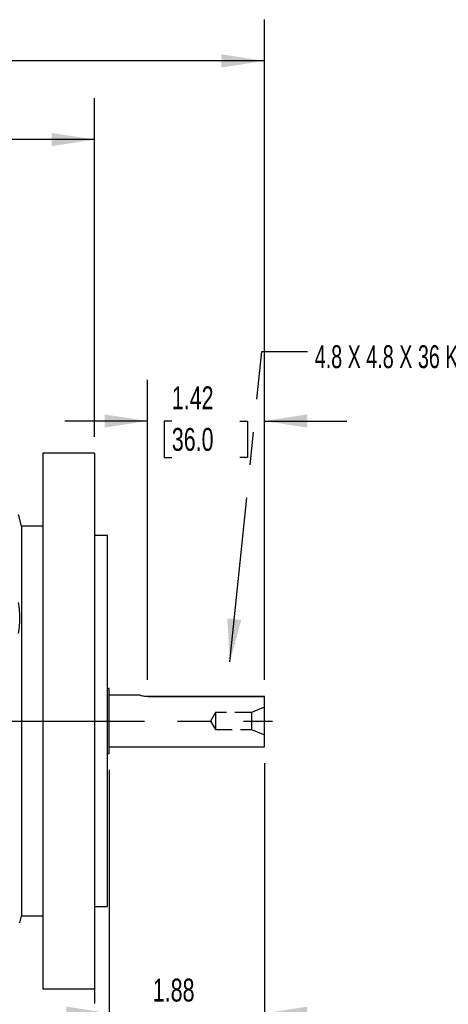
# Model space of a CAD drawing. Header units: inches. Extents: x 0 to 44, y 0 to 34.
# Tile 7 of 18: x 17.8 to 23, y 6.8 to 18.7. Entities that reach past the tile are written whole.
import ezdxf

# ---------------------------------------------------------------- set-up
doc = ezdxf.new("R2010")
doc.units = ezdxf.units.IN
doc.header["$LTSCALE"] = 4
doc.header["$MEASUREMENT"] = 0
doc.linetypes.add('CENTERX2', pattern=[0.8, 0.5, -0.1, 0.1, -0.1])
doc.linetypes.add('HIDDEN', pattern=[0.075, 0.05, -0.025])
doc.layers.add('CENTER', color=40, linetype='CENTERX2')
doc.layers.add('HIDDEN', color=102, linetype='HIDDEN')
doc.layers.add('DIMENSIONS', color=140, linetype='Continuous', lineweight=25)
doc.layers.add('TEXT', color=140, linetype='Continuous', lineweight=25)
doc.styles.add('SLDTEXTSTYLE0', font='TXT', dxfattribs={"width": 0.7})
doc.styles.add('SLDTEXTSTYLE2', font='TXT', dxfattribs={"width": 0.644444})
doc.dimstyles.new('SLDDIMSTYLE0', dxfattribs={"dimtxt": 0.277778, "dimasz": 0.52, "dimexe": 0, "dimexo": 0.0625, "dimgap": 0.069444, "dimtad": 0, "dimtih": 1, "dimtoh": 1, "dimrnd": 1e-09, "dimzin": 12, "dimdsep": 46, "dimtxsty": 'SLDTEXTSTYLE0', "dimsah": 1, "dimcen": 0.09, "dimadec": 0, "dimazin": 3, "dimtfac": 1, "dimtofl": 0, "dimtmove": 0, "dimatfit": 3, "dimfxl": 0, "dimfrac": 2, "dimtolj": 1, "dimtzin": 12, "dimarcsym": 0})
doc.dimstyles.new('SLDDIMSTYLE1', dxfattribs={"dimtxt": 0.277778, "dimasz": 0.52, "dimexe": 0, "dimexo": 0.0625, "dimgap": 0.069444, "dimtad": 0, "dimtih": 1, "dimtoh": 1, "dimrnd": 1e-09, "dimzin": 12, "dimdsep": 46, "dimtxsty": 'SLDTEXTSTYLE0', "dimsah": 1, "dimcen": 0.09, "dimadec": 0, "dimazin": 3, "dimtfac": 1, "dimtmove": 0, "dimatfit": 0, "dimfxl": 0, "dimfrac": 2, "dimtolj": 1, "dimtzin": 12, "dimarcsym": 0})
doc.dimstyles.new('SLDDIMSTYLE2', dxfattribs={"dimtxt": 0.277778, "dimasz": 0.52, "dimexe": 0, "dimexo": 0.0625, "dimgap": 0.069444, "dimtad": 0, "dimtih": 1, "dimtoh": 1, "dimrnd": 1e-09, "dimdsep": 46, "dimtxsty": 'SLDTEXTSTYLE0', "dimsah": 1, "dimcen": 0.09, "dimadec": 0, "dimazin": 2, "dimtfac": 1, "dimtmove": 0, "dimatfit": 0, "dimfxl": 0, "dimfrac": 2, "dimtolj": 1, "dimtzin": 12, "dimarcsym": 0})
doc.dimstyles.new('SLDDIMSTYLE3', dxfattribs={"dimtxt": 0.18, "dimasz": 0.52, "dimexe": 0, "dimexo": 0.0625, "dimgap": 0, "dimtad": 0, "dimtih": 1, "dimtoh": 1, "dimdec": 0, "dimrnd": 1e-09, "dimzin": 0, "dimdsep": 46, "dimtxsty": 'Standard', "dimsah": 1, "dimcen": 0.09, "dimadec": 0, "dimazin": 0, "dimtfac": 0.52, "dimtdec": 0, "dimtofl": 0, "dimtmove": 0, "dimatfit": 3, "dimfxl": 0, "dimfrac": 2, "dimtolj": 1, "dimtzin": 0, "dimarcsym": 0})

# ---------------------------------------------------------------- blocks, each defined once
blk = doc.blocks.new('_D')
at = {"layer": 'DIMENSIONS'}
for p, q in [((4.74, 13.443), (4.74, 18.71)), ((20.809, 10.704), (20.809, 18.71)), ((4.74, 18.21), (11.87, 18.21)), ((12.246, 18.209), (12.153, 18.209)), ((12.153, 18.209), (12.153, 17.767)), ((13.303, 18.209), (13.396, 18.209)), ((13.396, 18.209), (13.396, 17.767)), ((20.809, 18.21), (13.679, 18.21)), ((12.153, 17.767), (12.246, 17.767)), ((13.396, 17.767), (13.303, 17.767)), ((4.74, 10.7), (4.74, 13.203))]:
    blk.add_line(p, q, dxfattribs=at)
for points in [[(4.74, 18.21), (5.26, 18.13), (5.26, 18.29)], [(20.809, 18.21), (20.289, 18.29), (20.289, 18.13)]]:
    blk.add_solid(points, dxfattribs=at)
at = {"layer": 'DIMENSIONS', "char_height": 0.2778, "attachment_point": 1, "style": 'SLDTEXTSTYLE0'}
for s, insert in [('16.07', (12.246, 18.629)), ('408.1', (12.246, 18.125))]:
    blk.add_mtext(s, dxfattribs=dict(at, insert=insert))
blk = doc.blocks.new('_D_1')
at = {"layer": 'DIMENSIONS'}
for p, q in [((19.391, 10.704), (19.391, 14.343)), ((20.809, 10.704), (20.809, 14.343)), ((19.391, 13.843), (18.391, 13.843)), ((19.687, 13.843), (19.594, 13.843)), ((19.594, 13.843), (19.594, 13.401)), ((20.513, 13.843), (20.606, 13.843)), ((20.606, 13.843), (20.606, 13.401)), ((20.809, 13.843), (21.809, 13.843)), ((19.594, 13.401), (19.687, 13.401)), ((20.606, 13.401), (20.513, 13.401))]:
    blk.add_line(p, q, dxfattribs=at)
for points in [[(19.391, 13.843), (18.871, 13.923), (18.871, 13.763)], [(20.809, 13.843), (21.329, 13.763), (21.329, 13.923)]]:
    blk.add_solid(points, dxfattribs=at)
at = {"layer": 'DIMENSIONS', "char_height": 0.2778, "attachment_point": 1, "style": 'SLDTEXTSTYLE0'}
for s, insert in [('1.42', (19.687, 14.263)), ('36.0', (19.687, 13.759))]:
    blk.add_mtext(s, dxfattribs=dict(at, insert=insert))
blk = doc.blocks.new('_D_2')
at = {"layer": 'DIMENSIONS'}
for p, q in [((20.809, 9.692), (20.809, 6.161)), ((18.929, 9.611), (18.929, 6.161)), ((18.929, 6.661), (17.929, 6.661)), ((19.456, 6.661), (19.363, 6.661)), ((19.363, 6.661), (19.363, 6.219)), ((20.282, 6.661), (20.375, 6.661)), ((20.375, 6.661), (20.375, 6.219)), ((20.809, 6.661), (21.809, 6.661)), ((19.363, 6.219), (19.456, 6.219)), ((20.375, 6.219), (20.282, 6.219))]:
    blk.add_line(p, q, dxfattribs=at)
for points in [[(18.929, 6.661), (18.409, 6.741), (18.409, 6.581)], [(20.809, 6.661), (21.329, 6.581), (21.329, 6.741)]]:
    blk.add_solid(points, dxfattribs=at)
at = {"layer": 'DIMENSIONS', "char_height": 0.2778, "attachment_point": 1, "style": 'SLDTEXTSTYLE0'}
for s, insert in [('1.88', (19.456, 7.081)), ('47.8', (19.456, 6.577))]:
    blk.add_mtext(s, dxfattribs=dict(at, insert=insert))
blk = doc.blocks.new('_D_3')
at = {"layer": 'DIMENSIONS'}
for p, q in [((18.929, 9.611), (18.929, 4.882)), ((18.749, 7.755), (18.749, 6.781)), ((18.749, 6.541), (18.749, 4.882)), ((18.749, 5.382), (17.749, 5.382)), ((18.929, 5.382), (19.901, 5.382)), ((20.277, 5.381), (20.184, 5.381)), ((20.184, 5.381), (20.184, 4.94)), ((20.872, 5.381), (20.965, 5.381)), ((20.965, 5.381), (20.965, 4.94)), ((20.184, 4.94), (20.277, 4.94)), ((20.965, 4.94), (20.872, 4.94))]:
    blk.add_line(p, q, dxfattribs=at)
for points in [[(18.749, 5.382), (18.229, 5.462), (18.229, 5.302)], [(18.929, 5.382), (19.449, 5.302), (19.449, 5.462)]]:
    blk.add_solid(points, dxfattribs=at)
at = {"layer": 'DIMENSIONS', "char_height": 0.2778, "attachment_point": 1, "style": 'SLDTEXTSTYLE0'}
for s, insert in [('0.18', (20.162, 5.802)), ('4.6', (20.277, 5.298))]:
    blk.add_mtext(s, dxfattribs=dict(at, insert=insert))
blk = doc.blocks.new('_D_6')
at = {"layer": 'DIMENSIONS'}
for p, q in [((9.92, 15.385), (9.92, 17.756)), ((18.749, 13.653), (18.749, 17.756)), ((9.92, 17.256), (13.43, 17.256)), ((13.806, 17.255), (13.713, 17.255)), ((13.713, 17.255), (13.713, 16.814)), ((14.863, 17.255), (14.956, 17.255)), ((14.956, 17.255), (14.956, 16.814)), ((18.749, 17.256), (15.24, 17.256)), ((13.713, 16.814), (13.806, 16.814)), ((14.956, 16.814), (14.863, 16.814))]:
    blk.add_line(p, q, dxfattribs=at)
for points in [[(9.92, 17.256), (10.44, 17.176), (10.44, 17.336)], [(18.749, 17.256), (18.229, 17.336), (18.229, 17.176)]]:
    blk.add_solid(points, dxfattribs=at)
at = {"layer": 'DIMENSIONS', "char_height": 0.2778, "attachment_point": 1, "style": 'SLDTEXTSTYLE0'}
for s, insert in [('8.83', (13.922, 17.676)), ('224.2', (13.806, 17.172))]:
    blk.add_mtext(s, dxfattribs=dict(at, insert=insert))
blk = doc.blocks.new('_D_7')
at = {"layer": 'DIMENSIONS'}
for p, q in [((18.121, 6.541), (18.121, 5.502)), ((18.749, 6.541), (18.749, 3.805)), ((18.121, 5.262), (18.121, 3.805)), ((18.121, 4.305), (17.121, 4.305)), ((18.749, 4.305), (19.66, 4.305)), ((20.036, 4.304), (19.943, 4.304)), ((19.943, 4.304), (19.943, 3.863)), ((20.862, 4.304), (20.955, 4.304)), ((20.955, 4.304), (20.955, 3.863)), ((19.943, 3.863), (20.036, 3.863)), ((20.955, 3.863), (20.862, 3.863))]:
    blk.add_line(p, q, dxfattribs=at)
for points in [[(18.121, 4.305), (17.601, 4.385), (17.601, 4.225)], [(18.749, 4.305), (19.269, 4.225), (19.269, 4.385)]]:
    blk.add_solid(points, dxfattribs=at)
at = {"layer": 'DIMENSIONS', "char_height": 0.2778, "attachment_point": 1, "style": 'SLDTEXTSTYLE0'}
for s, insert in [('0.63', (20.036, 4.725)), ('15.9', (20.036, 4.221))]:
    blk.add_mtext(s, dxfattribs=dict(at, insert=insert))

msp = doc.modelspace()

# ---------------------------------------------------------------- linework, layer by layer
for p, q in [((18.749, 13.453), (18.121, 13.453)), ((18.121, 13.453), (18.121, 12.501)), ((18.749, 13.453), (18.749, 12.501)), ((17.865, 12.567), (17.827, 12.711)), ((18.121, 12.567), (17.865, 12.567)), ((17.865, 12.567), (17.865, 7.842)), ((18.121, 12.501), (18.121, 6.957)), ((18.749, 12.501), (18.749, 6.957)), ((18.909, 12.455), (18.749, 12.455)), ((18.909, 11.796), (18.909, 12.455)), ((18.909, 7.955), (18.909, 11.796)), ((18.929, 10.598), (18.909, 10.598)), ((18.929, 9.811), (18.929, 10.598)), ((19.305, 10.517), (18.929, 10.517)), ((19.399, 10.504), (20.809, 10.504)), ((19.399, 10.504), (19.399, 10.501)), ((20.809, 10.501), (19.399, 10.501)), ((20.809, 10.501), (20.809, 10.504)), ((20.809, 9.892), (20.809, 10.501)), ((18.909, 9.811), (18.929, 9.811)), ((18.929, 9.892), (20.809, 9.892)), ((18.749, 7.955), (18.909, 7.955)), ((17.842, 7.756), (17.865, 7.842)), ((17.865, 7.842), (18.121, 7.842)), ((18.121, 6.957), (18.749, 6.957))]:
    msp.add_line(p, q)
at = {"color": 179, "linetype": 'Continuous', "lineweight": 18}
for p, q in [((19.305, 10.517), (18.929, 10.517)), ((19.391, 10.504), (19.391, 10.501)), ((19.399, 10.504), (20.809, 10.504)), ((19.399, 10.504), (19.399, 10.501)), ((20.809, 10.501), (19.399, 10.501)), ((20.809, 9.892), (20.809, 10.504))]:
    msp.add_line(p, q, dxfattribs=at)
at = {"flags": 128}
msp.add_lwpolyline([(19.399, 10.501), (19.369, 10.503), (19.342, 10.507), (19.32, 10.512), (19.308, 10.516), (19.305, 10.517), (19.313, 10.515), (19.33, 10.512), (19.354, 10.507), (19.385, 10.505), (19.399, 10.504)], dxfattribs=at)
msp.add_arc((16.72, 11.453), 1.123, 350.3517, 9.6483)
at = {"layer": 'CENTER'}
msp.add_line((4.556, 10.205), (20.908, 10.205), dxfattribs=at)
at = {"layer": 'HIDDEN'}
for p, q in [((20.218, 10.307), (20.157, 10.205)), ((20.218, 10.307), (20.218, 10.102)), ((20.652, 10.307), (20.218, 10.307)), ((20.809, 10.372), (20.652, 10.307)), ((20.652, 10.307), (20.652, 10.102)), ((20.157, 10.205), (20.218, 10.102)), ((20.218, 10.102), (20.652, 10.102)), ((20.652, 10.102), (20.809, 10.037))]:
    msp.add_line(p, q, dxfattribs=at)

# ---------------------------------------------------------------- texts
at = {"layer": 'TEXT', "linetype": 'CENTERX2', "lineweight": 18, "insert": (21.42, 14.762), "char_height": 0.27778, "attachment_point": 1, "style": 'SLDTEXTSTYLE2'}
msp.add_mtext('4.8 X 4.8 X 36 KEY', dxfattribs=at)

# ---------------------------------------------------------------- dimensions: what is measured, and where the dimension line sits
at = {"layer": 'DIMENSIONS'}
for base, p1, p2, dimstyle, picture, middle in [((4.74, 18.21), (20.809, 10.504), (4.74, 10.5), 'SLDDIMSTYLE0', '_D', (12.774, 18.21)), ((20.809, 13.843), (19.391, 10.504), (20.809, 10.504), 'SLDDIMSTYLE1', '_D_1', (20.1, 13.843))]:
    dim = msp.add_linear_dim(base=base, p1=p1, p2=p2, angle=0, dimstyle=dimstyle, dxfattribs=at)
    dim.commit()
    dim.dimension.update_dxf_attribs({"geometry": picture, "text_midpoint": middle, "dimtype": 160})
for base, p1, p2, dimstyle, picture, middle in [((18.749, 17.256), (9.92, 15.185), (18.749, 13.453), 'SLDDIMSTYLE0', '_D_6', (14.335, 17.256)), ((18.749, 5.382), (18.929, 9.811), (18.749, 7.955), 'SLDDIMSTYLE2', '_D_3', (20.575, 5.382)), ((18.929, 6.661), (20.809, 9.892), (18.929, 9.811), 'SLDDIMSTYLE1', '_D_2', (19.869, 6.661)), ((18.749, 4.305), (18.121, 6.957), (18.749, 6.957), 'SLDDIMSTYLE2', '_D_7', (20.449, 4.305))]:
    dim = msp.add_linear_dim(base=base, p1=p1, p2=p2, dimstyle=dimstyle, dxfattribs=at)
    dim.commit()
    dim.dimension.update_dxf_attribs({"geometry": picture, "text_midpoint": middle, "dimtype": 160})

# ---------------------------------------------------------------- leaders
at = {"layer": 'TEXT', "linetype": 'CENTERX2', "lineweight": 18}
msp.add_leader([(20.391, 10.923), (20.777, 14.685), (21.333, 14.685)], dimstyle='SLDDIMSTYLE3', dxfattribs=at)

doc.saveas('drawing.dxf')
